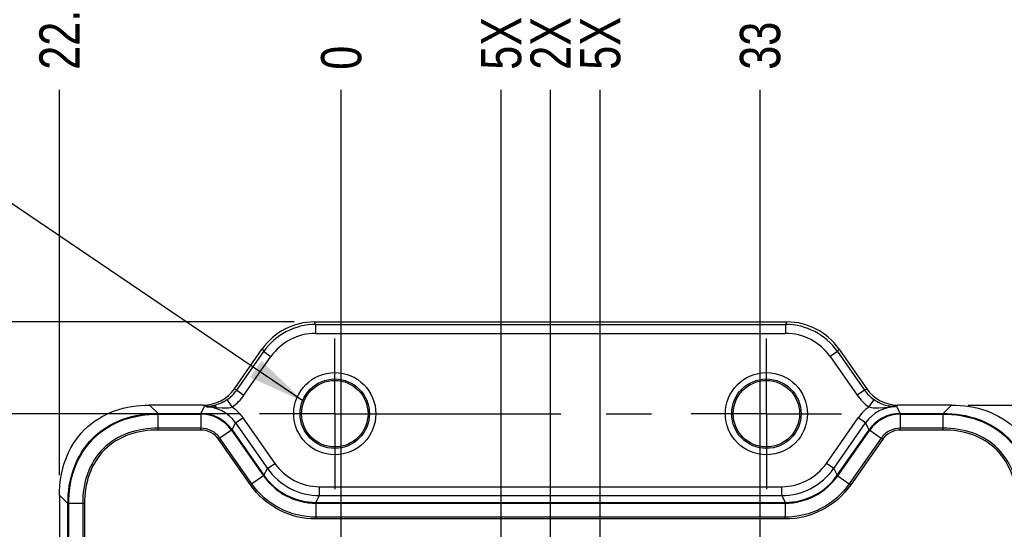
# Model space of a CAD drawing. Header units: inches. Extents: x 0 to 34, y 0 to 22.
# Tile 21 of 71: x 10.4 to 13.5, y 15.8 to 17.4. Entities that reach past the tile are written whole.
import ezdxf

# ---------------------------------------------------------------- set-up
doc = ezdxf.new("R2010")
doc.units = ezdxf.units.IN
doc.header["$LTSCALE"] = 1.87
doc.header["$MEASUREMENT"] = 0
doc.linetypes.add('CENTER', pattern=[0.6, 0.375, -0.075, 0.075, -0.075])
doc.layers.get('0').update_dxf_attribs({"linetype": 'CONTINUOUS'})
for name, color, linetype in [('02___PRT_ALL_AXES', 7, 'CONTINUOUS'), ('DETAIL', 7, 'CONTINUOUS'), ('DIMENSIONS', 7, 'CONTINUOUS')]:
    doc.layers.add(name, color=color, linetype=linetype)
doc.styles.get("Standard").update_dxf_attribs({"font": 'txt', "width": 0.8})
doc.dimstyles.new('DIMSTYLE_1', dxfattribs={"dimtxt": 0.125, "dimasz": 0.18, "dimexe": 0.125, "dimexo": 0.0625, "dimgap": 0.03125, "dimtad": 0, "dimtih": 1, "dimtoh": 1, "dimdsep": 46, "dimtxsty": 'STANDARD', "dimblk": '_FILLED', "dimblk1": '_FILLED', "dimblk2": '_FILLED', "dimcen": 0.09, "dimadec": 0, "dimazin": 0, "dimtp": 0.001, "dimtm": 0.001, "dimtfac": 1, "dimtofl": 0, "dimtmove": 0, "dimatfit": 3, "dimldrblk": '_FILLED', "dimfxl": 1, "dimtolj": 1, "dimarcsym": 0})
doc.dimstyles.new('DIMSTYLE_2', dxfattribs={"dimtxt": 0.125, "dimasz": 0.18, "dimexe": 0.125, "dimexo": 0.0625, "dimgap": 0.03125, "dimtad": 0, "dimtih": 1, "dimtoh": 1, "dimdsep": 46, "dimtxsty": 'STANDARD', "dimblk": '_FILLED', "dimblk1": '_FILLED', "dimblk2": '_FILLED', "dimcen": 0.09, "dimadec": 0, "dimazin": 0, "dimtfac": 1, "dimtofl": 0, "dimtmove": 0, "dimatfit": 3, "dimldrblk": '_FILLED', "dimfxl": 1, "dimtolj": 1, "dimarcsym": 0})
doc.dimstyles.get("Standard").update_dxf_attribs({"dimtxt": 0.125, "dimasz": 0.18, "dimexe": 0.125, "dimexo": 0.0625, "dimgap": 0.09, "dimtad": 0, "dimtih": 1, "dimtoh": 1, "dimdec": 3, "dimdsep": 46, "dimtxsty": 'STANDARD', "dimblk": '_FILLED', "dimblk1": '_FILLED', "dimblk2": '_FILLED', "dimcen": 0.09, "dimadec": 0, "dimazin": 0, "dimtol": 1, "dimtp": 0.01, "dimtm": 0.01, "dimtfac": 1, "dimtdec": 3, "dimtofl": 0, "dimtmove": 0, "dimatfit": 3, "dimldrblk": '_FILLED', "dimfxl": 1, "dimtolj": 1, "dimarcsym": 0})

# ---------------------------------------------------------------- blocks, each defined once
blk = doc.blocks.new('*D0')
at = {"layer": 'DIMENSIONS', "color": 2, "linetype": 'CONTINUOUS'}
blk.add_line((12.046, 15.4516), (12.046, 17.1867), dxfattribs=at)
at = {"layer": 'DIMENSIONS', "color": 2, "linetype": 'CONTINUOUS', "insert": (11.9835, 17.2492), "char_height": 0.125, "width": 1.425, "attachment_point": 1, "rotation": 90, "line_spacing_factor": 0.9}
blk.add_mtext('2X 16.5{\\Ftxt.shx;\\W1.000000;\\H0.125000; }[.650]', dxfattribs=at)
blk = doc.blocks.new('_FILLED')
at = {"color": 0, "linetype": 'BYBLOCK'}
blk.add_solid([(0, 0), (-1, 0.174), (-1, -0.174)], dxfattribs=at)
blk = doc.blocks.new('*D1')
at = {"layer": 'DIMENSIONS', "color": 2, "linetype": 'CONTINUOUS'}
blk.add_line((11.3964, 15.3472), (11.3964, 17.1867), dxfattribs=at)
at = {"layer": 'DIMENSIONS', "color": 2, "linetype": 'CONTINUOUS', "insert": (11.3339, 17.2492), "char_height": 0.125, "width": 0.825, "attachment_point": 1, "rotation": 90, "line_spacing_factor": 0.9}
blk.add_mtext('0{\\Ftxt.shx;\\W1.000000;\\H0.125000; }[.000]', dxfattribs=at)
blk = doc.blocks.new('*D2')
at = {"layer": 'DIMENSIONS', "color": 2, "linetype": 'CONTINUOUS'}
blk.add_line((12.6956, 15.3472), (12.6956, 17.1867), dxfattribs=at)
at = {"layer": 'DIMENSIONS', "color": 2, "linetype": 'CONTINUOUS', "insert": (12.6331, 17.2492), "char_height": 0.125, "width": 1.025, "attachment_point": 1, "rotation": 90, "line_spacing_factor": 0.9}
blk.add_mtext('33{\\Ftxt.shx;\\W1.000000;\\H0.125000; }[1.299]', dxfattribs=at)
blk = doc.blocks.new('*D3')
at = {"layer": 'DIMENSIONS', "color": 2, "linetype": 'CONTINUOUS'}
blk.add_line((11.8924, 14.4673), (11.8924, 17.1867), dxfattribs=at)
at = {"layer": 'DIMENSIONS', "color": 2, "linetype": 'CONTINUOUS', "insert": (11.8299, 17.2492), "char_height": 0.125, "width": 1.425, "attachment_point": 1, "rotation": 90, "line_spacing_factor": 0.9}
blk.add_mtext('5X 12.6{\\Ftxt.shx;\\W1.000000;\\H0.125000; }[.496]', dxfattribs=at)
blk = doc.blocks.new('*D4')
at = {"layer": 'DIMENSIONS', "color": 2, "linetype": 'CONTINUOUS'}
blk.add_line((12.1995, 14.4673), (12.1995, 17.1867), dxfattribs=at)
at = {"layer": 'DIMENSIONS', "color": 2, "linetype": 'CONTINUOUS', "insert": (12.137, 17.2492), "char_height": 0.125, "width": 1.425, "attachment_point": 1, "rotation": 90, "line_spacing_factor": 0.9}
blk.add_mtext('5X 20.4{\\Ftxt.shx;\\W1.000000;\\H0.125000; }[.803]', dxfattribs=at)
blk = doc.blocks.new('*D5')
at = {"layer": 'DIMENSIONS', "color": 2, "linetype": 'CONTINUOUS'}
blk.add_line((10.523, 15.9932), (10.523, 17.1867), dxfattribs=at)
at = {"layer": 'DIMENSIONS', "color": 2, "linetype": 'CONTINUOUS', "insert": (10.4605, 17.2492), "char_height": 0.125, "width": 1.225, "attachment_point": 1, "rotation": 90, "line_spacing_factor": 0.9}
blk.add_mtext('22.18{\\Ftxt.shx;\\W1.000000;\\H0.125000; }[.873]', dxfattribs=at)
blk = doc.blocks.new('*D6')
at = {"layer": 'DIMENSIONS', "color": 2, "linetype": 'CONTINUOUS'}
blk.add_line((13.5689, 15.9932), (13.5689, 17.1867), dxfattribs=at)
at = {"layer": 'DIMENSIONS', "color": 2, "linetype": 'CONTINUOUS', "insert": (13.5064, 17.2492), "char_height": 0.125, "width": 1.325, "attachment_point": 1, "rotation": 90, "line_spacing_factor": 0.9}
blk.add_mtext('55.18{\\Ftxt.shx;\\W1.000000;\\H0.125000; }[2.173]', dxfattribs=at)
blk = doc.blocks.new('*D29')
at = {"layer": 'DIMENSIONS', "color": 2, "linetype": 'CONTINUOUS'}
blk.add_line((13.3406, 16.2102), (14.2564, 16.2102), dxfattribs=at)
at = {"layer": 'DIMENSIONS', "color": 2, "linetype": 'CONTINUOUS', "insert": (14.3189, 16.2727), "char_height": 0.125, "width": 1.625, "attachment_point": 1, "line_spacing_factor": 0.9}
blk.add_mtext('2X 26.68{\\Ftxt.shx;\\W1.000000;\\H0.125000; }[1.051]', dxfattribs=at)
blk = doc.blocks.new('*D30')
at = {"layer": 'DIMENSIONS', "color": 2, "linetype": 'CONTINUOUS'}
blk.add_line((11.0809, 16.1834), (9.8355, 16.1834), dxfattribs=at)
at = {"layer": 'DIMENSIONS', "color": 2, "linetype": 'CONTINUOUS', "insert": (9.773, 16.2459), "char_height": 0.125, "width": 1.025, "attachment_point": 3, "line_spacing_factor": 0.9}
blk.add_mtext('26{\\Ftxt.shx;\\W1.000000;\\H0.125000; }[1.024]', dxfattribs=at)
blk = doc.blocks.new('*D31')
at = {"layer": 'DIMENSIONS', "color": 2, "linetype": 'CONTINUOUS'}
blk.add_line((11.2506, 16.4679), (9.8355, 16.4679), dxfattribs=at)
at = {"layer": 'DIMENSIONS', "color": 2, "linetype": 'CONTINUOUS', "insert": (9.773, 16.5304), "char_height": 0.125, "width": 1.325, "attachment_point": 3, "line_spacing_factor": 0.9}
blk.add_mtext('33.23{\\Ftxt.shx;\\W1.000000;\\H0.125000; }[1.308]', dxfattribs=at)

msp = doc.modelspace()

# ---------------------------------------------------------------- linework, layer by layer
at = {"color": 7, "linetype": 'CONTINUOUS'}
for p, q in [((11.3131, 16.4679), (11.3172, 16.4599)), ((11.3131, 16.4679), (12.7789, 16.4679)), ((11.3172, 16.4599), (11.3172, 16.4323)), ((11.3172, 16.4599), (12.7747, 16.4599)), ((12.7789, 16.4679), (12.7747, 16.4599)), ((12.7747, 16.4599), (12.7747, 16.4323)), ((11.3172, 16.4323), (12.7747, 16.4323)), ((11.0655, 16.2606), (11.1519, 16.384)), ((11.0725, 16.2566), (11.1561, 16.376)), ((11.1519, 16.384), (11.1561, 16.376)), ((11.1561, 16.376), (11.1786, 16.3602)), ((12.9358, 16.376), (12.9133, 16.3602)), ((12.94, 16.384), (12.9358, 16.376)), ((12.9358, 16.376), (13.0195, 16.2566)), ((12.94, 16.384), (13.0264, 16.2606)), ((11.095, 16.2408), (11.1786, 16.3602)), ((12.9133, 16.3602), (12.9969, 16.2408)), ((11.0655, 16.2606), (11.0725, 16.2566)), ((11.0725, 16.2566), (11.095, 16.2408)), ((13.0195, 16.2566), (12.9969, 16.2408)), ((13.0195, 16.2566), (13.0264, 16.2606)), ((11.0429, 16.2272), (11.0414, 16.2261)), ((11.0586, 16.2045), (11.0429, 16.2272)), ((13.049, 16.2272), (13.0334, 16.2045)), ((13.0506, 16.2261), (13.049, 16.2272)), ((10.8285, 16.1842), (10.8025, 16.2102)), ((10.9687, 16.2102), (10.8025, 16.2102)), ((10.9613, 16.1842), (10.9723, 16.2053)), ((10.9772, 16.2054), (10.9687, 16.2102)), ((10.9772, 16.2054), (10.9723, 16.2053)), ((10.9787, 16.2052), (10.9772, 16.2053)), ((11.0102, 16.2031), (11.0279, 16.2017)), ((13.064, 16.2017), (13.0817, 16.2031)), ((13.0817, 16.2031), (13.1024, 16.2047)), ((13.1132, 16.2052), (13.1147, 16.2053)), ((13.1147, 16.2054), (13.1232, 16.2102)), ((13.1196, 16.2053), (13.1147, 16.2054)), ((13.1306, 16.1842), (13.1196, 16.2053)), ((13.2894, 16.2102), (13.1232, 16.2102)), ((13.2634, 16.1842), (13.2894, 16.2102)), ((10.8285, 16.1842), (10.9613, 16.1842)), ((10.8285, 16.1842), (10.8286, 16.1819)), ((10.8286, 16.1329), (10.8286, 16.1819)), ((10.8286, 16.1819), (10.9613, 16.1819)), ((10.9613, 16.1842), (10.9613, 16.1819)), ((10.9613, 16.1819), (10.9613, 16.1384)), ((11.0581, 16.1339), (11.069, 16.1549)), ((11.069, 16.1549), (11.0916, 16.1707)), ((11.069, 16.1549), (11.168, 16.0136)), ((11.0916, 16.1707), (11.1905, 16.0294)), ((12.9014, 16.0294), (13.0003, 16.1707)), ((12.924, 16.0136), (13.0229, 16.1549)), ((13.0229, 16.1549), (13.0003, 16.1707)), ((13.0339, 16.1339), (13.0229, 16.1549)), ((13.1306, 16.1842), (13.2634, 16.1842)), ((13.1306, 16.1842), (13.1306, 16.1819)), ((13.1306, 16.1819), (13.1306, 16.1384)), ((13.1306, 16.1819), (13.2634, 16.1819)), ((13.2634, 16.1842), (13.2634, 16.1819)), ((13.2634, 16.1329), (13.2634, 16.1819)), ((10.9613, 16.1384), (10.8286, 16.1384)), ((10.9613, 16.1329), (10.8286, 16.1329)), ((10.9613, 16.1329), (10.9613, 16.1384)), ((11.0561, 16.1325), (11.0205, 16.1076)), ((11.0581, 16.1339), (11.0561, 16.1325)), ((11.0561, 16.1325), (11.1551, 15.9912)), ((11.0581, 16.1339), (11.157, 15.9926)), ((12.9349, 15.9926), (13.0339, 16.1339)), ((12.9368, 15.9912), (13.0358, 16.1325)), ((13.0339, 16.1339), (13.0358, 16.1325)), ((13.0358, 16.1325), (13.0714, 16.1076)), ((13.1306, 16.1329), (13.1306, 16.1384)), ((13.2634, 16.1384), (13.1306, 16.1384)), ((13.2634, 16.1329), (13.1306, 16.1329)), ((11.016, 16.1044), (11.0205, 16.1076)), ((11.115, 15.9631), (11.016, 16.1044)), ((11.1195, 15.9663), (11.0205, 16.1076)), ((13.0714, 16.1076), (12.9724, 15.9663)), ((13.0759, 16.1044), (12.977, 15.9631)), ((13.0759, 16.1044), (13.0714, 16.1076)), ((11.157, 15.9926), (11.168, 16.0136)), ((11.168, 16.0136), (11.1905, 16.0294)), ((12.924, 16.0136), (12.9014, 16.0294)), ((12.924, 16.0136), (12.9349, 15.9926)), ((11.1551, 15.9912), (11.1195, 15.9663)), ((11.157, 15.9926), (11.1551, 15.9912)), ((12.9349, 15.9926), (12.9368, 15.9912)), ((12.9368, 15.9912), (12.9724, 15.9663)), ((11.115, 15.9631), (11.1195, 15.9663)), ((11.3292, 15.9297), (11.3292, 15.9572)), ((11.3292, 15.9572), (12.7627, 15.9572)), ((12.7627, 15.9297), (12.7627, 15.9572)), ((12.977, 15.9631), (12.9724, 15.9663)), ((10.523, 15.9307), (10.523, 9.1919)), ((10.549, 15.9047), (10.523, 15.9307)), ((11.3182, 15.9086), (11.3292, 15.9297)), ((11.3292, 15.9297), (12.7627, 15.9297)), ((12.7627, 15.9297), (12.7737, 15.9086)), ((10.549, 9.2179), (10.549, 15.9047)), ((10.549, 15.9047), (10.5514, 15.9047)), ((10.5514, 9.2179), (10.5514, 15.9047)), ((10.6004, 15.9047), (10.5514, 15.9047)), ((10.5948, 15.9047), (10.5948, 9.2179)), ((10.6004, 15.9047), (10.6004, 9.2179)), ((11.3182, 15.9086), (12.7737, 15.9086)), ((11.3182, 15.9086), (11.3182, 15.9063)), ((11.3182, 15.9063), (11.3182, 15.8628)), ((11.3182, 15.9063), (12.7737, 15.9063)), ((12.7737, 15.9086), (12.7737, 15.9063)), ((12.7737, 15.9063), (12.7737, 15.8628)), ((11.3182, 15.8573), (11.3182, 15.8628)), ((12.7737, 15.8628), (11.3182, 15.8628)), ((12.7737, 15.8573), (11.3182, 15.8573)), ((12.7737, 15.8573), (12.7737, 15.8628))]:
    msp.add_line(p, q, dxfattribs=at)
for centre, radius in [((11.3767, 16.1834), 0.1273), ((12.7153, 16.1834), 0.1273), ((11.3767, 16.1834), 0.1076), ((11.3767, 16.1834), 0.103), ((12.7153, 16.1834), 0.1076), ((12.7153, 16.1834), 0.103)]:
    msp.add_circle(centre, radius, dxfattribs=at)
for centre, radius, start, end in [((11.3173, 16.2631), 0.1968, 90.0034, 144.9966), ((12.7747, 16.2631), 0.1968, 35.0034, 89.9966), ((11.3172, 16.2632), 0.1692, 89.9977, 145.0023), ((12.7747, 16.2632), 0.1692, 34.9977, 90.0023), ((10.9755, 16.3246), 0.1184, 310.9902, 324.9728), ((10.97, 16.3326), 0.1281, 298.7419, 303.8419), ((10.9757, 16.3244), 0.1182, 304.6496, 310.9598), ((13.1212, 16.3314), 0.1267, 236.1278, 244.4364), ((13.12, 16.3289), 0.124, 244.4447, 247.862), ((10.9733, 16.0142), 0.1911, 88.3653, 90.3005), ((10.9723, 16.0872), 0.1181, 34.9971, 90.0029), ((10.9739, 16.323), 0.1177, 281.7346, 285.1353), ((10.8722, 14.7026), 1.5069, 84.7462, 84.9399), ((13.1204, 16.0865), 0.1466, 126.3941, 144.9371), ((13.1196, 16.0872), 0.1181, 89.9985, 145.0015), ((13.1184, 16.3245), 0.1194, 247.7958, 258.2485), ((13.1233, 15.8476), 0.3577, 91.6125, 93.3493), ((13.1186, 16.0142), 0.1911, 89.6977, 91.633), ((10.9613, 16.0661), 0.1181, 35.0039, 89.9961), ((10.9613, 16.0661), 0.1158, 35.0014, 89.9986), ((13.1306, 16.0661), 0.1181, 90.0039, 144.9961), ((13.1306, 16.0661), 0.1158, 90.0014, 144.9986), ((11.3292, 16.1265), 0.1968, 215.0009, 269.9991), ((11.3292, 16.1265), 0.1693, 214.9994, 270.0006), ((12.7627, 16.1265), 0.1693, 269.9994, 325.0006), ((12.7627, 16.1265), 0.1968, 270.0009, 324.9991), ((11.3182, 16.1054), 0.1991, 214.9984, 270.0016), ((11.3182, 16.1054), 0.1968, 214.9968, 270.0032), ((12.7737, 16.1054), 0.1968, 269.9968, 325.0032), ((12.7737, 16.1054), 0.1991, 269.9984, 325.0016)]:
    msp.add_arc(centre, radius, start, end, dxfattribs=at)
for centre, major_axis, ratio, start_param, end_param in [((11.3132, 16.2709), (-0.091, 0.1747), 0.999226, -0.479648, 0.479648), ((12.7787, 16.2709), (0.091, 0.1747), 0.999226, -0.479648, 0.479648), ((10.9687, 16.3284), (0.1025, -0.0588), 0.999386, 5.233755, 6.193476), ((13.1232, 16.3284), (0.1025, 0.0588), 0.999386, 3.231302, 4.191023)]:
    msp.add_ellipse(centre, major_axis=major_axis, ratio=ratio, start_param=start_param, end_param=end_param, dxfattribs=at)
for points in [[(13.0195, 16.2566), (13.0274, 16.2452), (13.0376, 16.2351), (13.049, 16.2272)], [(11.0586, 16.2045), (11.0727, 16.2143), (11.0852, 16.2267), (11.095, 16.2408)], [(12.9969, 16.2408), (13.0067, 16.2267), (13.0193, 16.2143), (13.0334, 16.2045)], [(10.9787, 16.2052), (10.9875, 16.205), (10.9964, 16.2043), (11.0051, 16.2036)], [(11.0586, 16.2045), (11.0713, 16.1952), (11.0826, 16.1836), (11.0916, 16.1707)]]:
    msp.add_open_spline(points, degree=3, dxfattribs=at)
for points, knots in [([(11.0316, 16.2202), (11.0293, 16.2189), (11.0206, 16.2145), (11.0115, 16.2112), (11.0047, 16.2093)], [0, 0, 0, 0, 0.275275, 1, 1, 1, 1]), ([(10.523, 15.9307), (10.523, 15.9676), (10.5339, 16.0422), (10.5936, 16.1397), (10.6911, 16.1993), (10.7656, 16.2102), (10.8025, 16.2102)], [0, 0, 0, 0, 0.250316, 0.499996, 0.749677, 1, 1, 1, 1]), ([(10.9979, 16.2077), (10.9961, 16.2073), (10.9893, 16.2061), (10.9824, 16.2054), (10.9772, 16.2054)], [0, 0, 0, 0, 0.257152, 1, 1, 1, 1]), ([(11.0102, 16.2031), (11.0093, 16.204), (11.0058, 16.2067), (11.001, 16.2082), (10.9979, 16.2077)], [0, 0, 0, 0, 0.281555, 1, 1, 1, 1]), ([(11.0279, 16.2017), (11.0304, 16.2015), (11.0407, 16.2011), (11.0512, 16.202), (11.0586, 16.2045)], [0, 0, 0, 0, 0.24531, 1, 1, 1, 1]), ([(13.0334, 16.2045), (13.0359, 16.2037), (13.0459, 16.2011), (13.0564, 16.2012), (13.064, 16.2017)], [0, 0, 0, 0, 0.256587, 1, 1, 1, 1]), ([(13.1147, 16.2054), (13.1095, 16.2054), (13.1026, 16.2061), (13.0958, 16.2073), (13.0941, 16.2077)], [0, 0, 0, 0, 0.742827, 1, 1, 1, 1]), ([(13.2894, 16.2102), (13.3263, 16.2102), (13.4009, 16.1993), (13.4983, 16.1397), (13.558, 16.0422), (13.5689, 15.9676), (13.5689, 15.9307)], [0, 0, 0, 0, 0.250316, 0.499997, 0.749678, 1, 1, 1, 1]), ([(10.549, 15.9047), (10.549, 15.9416), (10.5599, 16.0162), (10.6196, 16.1137), (10.7171, 16.1733), (10.7916, 16.1842), (10.8285, 16.1842)], [0, 0, 0, 0, 0.250351, 0.500111, 0.749737, 1, 1, 1, 1]), ([(10.5514, 15.9047), (10.5514, 15.9413), (10.5622, 16.0153), (10.6213, 16.112), (10.718, 16.1711), (10.792, 16.1819), (10.8286, 16.1819)], [0, 0, 0, 0, 0.250355, 0.500111, 0.749734, 1, 1, 1, 1]), ([(13.2634, 16.1842), (13.3003, 16.1842), (13.3749, 16.1733), (13.4724, 16.1136), (13.532, 16.0162), (13.5429, 15.9416), (13.5429, 15.9047)], [0, 0, 0, 0, 0.250351, 0.500111, 0.749737, 1, 1, 1, 1]), ([(13.2634, 16.1819), (13.3, 16.1819), (13.3739, 16.1711), (13.4706, 16.1119), (13.5298, 16.0152), (13.5405, 15.9413), (13.5406, 15.9047)], [0, 0, 0, 0, 0.250355, 0.500111, 0.749734, 1, 1, 1, 1]), ([(10.8286, 16.1384), (10.7976, 16.1384), (10.7351, 16.1297), (10.6528, 16.0805), (10.6035, 15.9981), (10.5949, 15.9356), (10.5948, 15.9047)], [0, 0, 0, 0, 0.250377, 0.499939, 0.749615, 1, 1, 1, 1]), ([(10.8286, 16.1329), (10.7983, 16.1329), (10.7373, 16.1245), (10.6568, 16.0765), (10.6087, 15.9959), (10.6004, 15.9349), (10.6004, 15.9047)], [0, 0, 0, 0, 0.250388, 0.499939, 0.749603, 1, 1, 1, 1]), ([(11.0205, 16.1076), (11.014, 16.117), (10.996, 16.1328), (10.9728, 16.1384), (10.9613, 16.1384)], [0, 0, 0, 0, 0.499962, 1, 1, 1, 1]), ([(11.016, 16.1044), (11.01, 16.1131), (10.9934, 16.1277), (10.9719, 16.1329), (10.9613, 16.1329)], [0, 0, 0, 0, 0.499962, 1, 1, 1, 1]), ([(13.1306, 16.1384), (13.1192, 16.1384), (13.0959, 16.1328), (13.0779, 16.117), (13.0714, 16.1076)], [0, 0, 0, 0, 0.499967, 1, 1, 1, 1]), ([(13.1306, 16.1329), (13.12, 16.1329), (13.0986, 16.1277), (13.082, 16.1131), (13.0759, 16.1044)], [0, 0, 0, 0, 0.499967, 1, 1, 1, 1]), ([(13.4971, 15.9047), (13.4971, 15.9356), (13.4884, 15.9981), (13.4391, 16.0804), (13.3568, 16.1298), (13.2943, 16.1384), (13.2634, 16.1384)], [0, 0, 0, 0, 0.250377, 0.499939, 0.749615, 1, 1, 1, 1]), ([(13.4916, 15.9047), (13.4916, 15.9349), (13.4832, 15.9959), (13.4351, 16.0765), (13.3546, 16.1246), (13.2936, 16.1329), (13.2634, 16.1329)], [0, 0, 0, 0, 0.250388, 0.499939, 0.749603, 1, 1, 1, 1]), ([(11.3182, 15.8573), (11.2789, 15.8571), (11.1991, 15.8767), (11.1374, 15.9308), (11.115, 15.9631)], [0, 0, 0, 0, 0.500002, 1, 1, 1, 1]), ([(11.3182, 15.8628), (11.2798, 15.8626), (11.2018, 15.8818), (11.1414, 15.9347), (11.1195, 15.9663)], [0, 0, 0, 0, 0.500002, 1, 1, 1, 1]), ([(12.9724, 15.9663), (12.9506, 15.9347), (12.8901, 15.8818), (12.8122, 15.8627), (12.7737, 15.8628)], [0, 0, 0, 0, 0.5, 1, 1, 1, 1]), ([(12.977, 15.9631), (12.9546, 15.9308), (12.8928, 15.8767), (12.813, 15.8572), (12.7737, 15.8573)], [0, 0, 0, 0, 0.5, 1, 1, 1, 1])]:
    msp.add_open_spline(points, degree=3, knots=knots, dxfattribs=at)
at = {"layer": '02___PRT_ALL_AXES', "color": 7, "linetype": 'CENTER'}
for p, q in [((11.3767, 16.1834), (11.3767, 16.4166)), ((12.7153, 16.1834), (12.7153, 16.4166)), ((11.3767, 16.1834), (11.1434, 16.1834)), ((11.3767, 16.1834), (11.3767, 15.9501)), ((11.3767, 16.1834), (12.482, 16.1834)), ((12.7153, 16.1834), (12.482, 16.1834)), ((12.7153, 16.1834), (12.7153, 15.9501)), ((12.7153, 16.1834), (12.9485, 16.1834))]:
    msp.add_line(p, q, dxfattribs=at)

# ---------------------------------------------------------------- dimensions: what is measured, and where the dimension line sits
at = {"layer": 'DIMENSIONS', "color": 2, "linetype": 'CONTINUOUS'}
for feature_location, offset, dtype, origin, text, picture, middle in [((12.046, 15.4516), (0, 1.7351), 1, (11.3964, 15.2847), '2X <>', '*D0', (12.046, 17.9617)), ((11.8924, 14.4673), (0, 2.7193), 1, (11.3964, 14.4048), '5X <>', '*D3', (11.8924, 17.9617)), ((12.1995, 14.4673), (0, 2.7193), 1, (11.3964, 14.4048), '5X <>', '*D4', (12.1995, 17.9617)), ((13.3406, 16.2102), (0.9158, 0), 0, (10.8025, 15.1597), '2X <>', '*D29', (15.1314, 16.2102))]:
    dim = msp.add_ordinate_dim(feature_location=feature_location, offset=offset, dtype=dtype, origin=origin, text=text, dimstyle='DIMSTYLE_1', dxfattribs=at)
    dim.commit()
    dim.dimension.update_dxf_attribs({"geometry": picture, "text_midpoint": middle})
for feature_location, offset, dtype, origin, dimstyle, picture, middle in [((13.5689, 15.9932), (0, 1.1934), 1, (11.3964, 15.9307), 'DIMSTYLE_1', '*D6', (13.5689, 17.9117)), ((10.523, 15.9932), (0, 1.1934), 1, (11.3964, 15.9307), 'DIMSTYLE_1', '*D5', (10.523, 17.8617)), ((12.6956, 15.3472), (0, 1.8394), 1, (11.3964, 15.2847), 'DIMSTYLE_1', '*D2', (12.6956, 17.7617)), ((11.3963572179, 15.3472348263), (0, 1.8394298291), 1, (11.3963572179, 15.2847348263), 'DIMSTYLE_2', '*D1', (11.3963572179, 17.6616646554)), ((11.2506, 16.4679), (-1.415, 0), 0, (11.3131, 15.1597), 'DIMSTYLE_1', '*D31', (9.1105, 16.4679)), ((11.0809, 16.1834), (-1.2454, 0), 0, (11.1434, 15.1597), 'DIMSTYLE_1', '*D30', (9.2605, 16.1834))]:
    dim = msp.add_ordinate_dim(feature_location=feature_location, offset=offset, dtype=dtype, origin=origin, dimstyle=dimstyle, dxfattribs=at)
    dim.commit()
    dim.dimension.update_dxf_attribs({"geometry": picture, "text_midpoint": middle})

# ---------------------------------------------------------------- leaders
at = {"layer": 'DETAIL', "color": 2, "linetype": 'CONTINUOUS'}
msp.add_leader([(11.2807, 16.2209), (9.7497, 17.2555), (9.5697, 17.2555)], dimstyle='STANDARD', override={"dimtad": 0}, dxfattribs=at)

doc.saveas('drawing.dxf')
